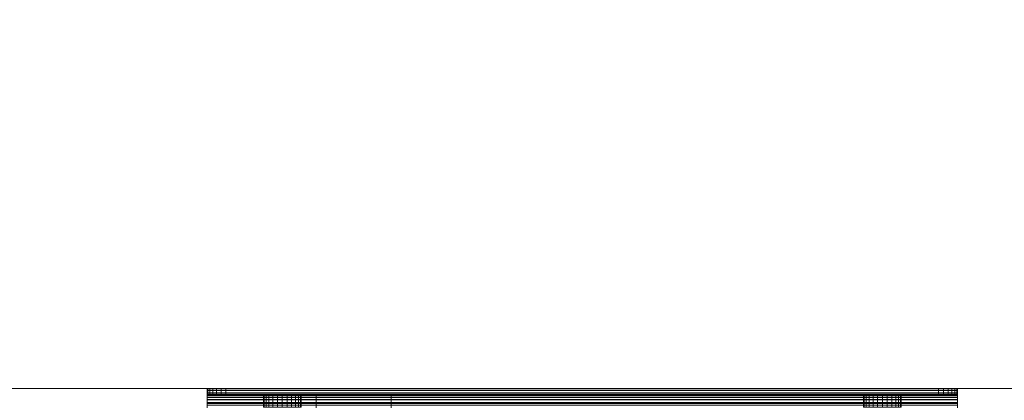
# Model space of a CAD drawing. Header units: millimetres. Extents: x -15489 to 15034, y -13406 to 13375.
# Tile 6 of 10: x -938 to -675, y -2393 to -2292. Entities that reach past the tile are written whole.
import ezdxf

# ---------------------------------------------------------------- set-up
doc = ezdxf.new("R2010")
doc.units = ezdxf.units.MM
doc.layers.add('A-WALL', color=113, linetype='Continuous', lineweight=9)
doc.layers.add('P-SANR-FIXT', color=6, linetype='Continuous', lineweight=9)

# ---------------------------------------------------------------- blocks, each defined once
blk = doc.blocks.new('FFAS0498-908440BF0_REVIT - Concept Square SingleTissueHolder w_S_MB-326106-_3D_')
at = {"layer": 'P-SANR-FIXT'}
mesh = blk.add_polyface(dxfattribs=at)
corners = [(25, 104, 800), (25, 214, 800), (25, 214.78, 799.9), (25, 215.5, 799.6), (25, 216.12, 799.12), (25, 216.6, 798.5), (25, 216.9, 797.78), (25, 217, 797), (25, 217, 795), (25, 215.3, 795), (25, 215.3, 796.79), (25, 215.25, 797.18), (25, 215.1, 797.55), (25, 214.86, 797.86), (25, 214.55, 798.1), (25, 214.18, 798.25), (25, 213.79, 798.3), (25, 104.5, 798.3), (25, 103.72, 798.2), (25, 103, 797.9), (25, 102.38, 797.42), (25, 101.9, 796.8), (25, 101.6, 796.08), (25, 101.5, 795.3), (25, 101.5, 725), (25, 100, 725), (25, 100, 796), (25, 100.14, 797.04), (25, 100.54, 798), (25, 101.17, 798.83), (25, 102, 799.46), (25, 102.96, 799.86)]
mesh.append_faces([[corners[k] for k in face] for face in [(10, 7, 8, 9)]], dxfattribs={"vtx0": -1})
mesh.append_faces([[corners[k] for k in face] for face in [(23, 26, 22)]], dxfattribs={"vtx0": -1, "vtx1": -1})
mesh.append_faces([[corners[k] for k in face] for face in [(14, 2, 3, 13), (15, 1, 2, 14), (29, 19, 20, 28), (7, 10, 11), (21, 27, 28, 20), (22, 26, 27, 21)]], dxfattribs={"vtx0": -1, "vtx2": -1})
mesh.append_faces([[corners[k] for k in face] for face in [(1, 15, 16, 17)]], dxfattribs={"vtx0": -1, "vtx3": -1})
mesh.append_faces([[corners[k] for k in face] for face in [(4, 5, 13, 3), (30, 31, 19, 29)]], dxfattribs={"vtx1": -1, "vtx2": -1})
mesh.append_faces([[corners[k] for k in face] for face in [(31, 0, 18, 19), (17, 18, 0, 1), (11, 12, 6, 7), (12, 13, 5, 6)]], dxfattribs={"vtx1": -1, "vtx3": -1})
mesh.append_faces([[corners[k] for k in face] for face in [(23, 24, 25, 26)]], dxfattribs={"vtx3": -1})
mesh = blk.add_polyface(dxfattribs=at)
corners = [(225, 104, 800), (225, 102.96, 799.86), (225, 102, 799.46), (225, 101.17, 798.83), (225, 100.54, 798), (225, 100.14, 797.04), (225, 100, 796), (225, 100, 725), (225, 101.5, 725), (225, 101.5, 795.3), (225, 101.6, 796.08), (225, 101.9, 796.8), (225, 102.38, 797.42), (225, 103, 797.9), (225, 103.72, 798.2), (225, 104.5, 798.3), (225, 213.79, 798.3), (225, 214.18, 798.25), (225, 214.55, 798.1), (225, 214.86, 797.86), (225, 215.1, 797.55), (225, 215.25, 797.18), (225, 215.3, 796.79), (225, 215.3, 795), (225, 217, 795), (225, 217, 797), (225, 216.9, 797.78), (225, 216.6, 798.5), (225, 216.12, 799.12), (225, 215.5, 799.6), (225, 214.78, 799.9), (225, 214, 800)]
mesh.append_faces([[corners[k] for k in face] for face in [(19, 29, 18)]], dxfattribs={"vtx0": -1, "vtx1": -1})
mesh.append_faces([[corners[k] for k in face] for face in [(25, 21, 22), (26, 20, 21, 25), (27, 19, 20, 26), (6, 9, 10, 5), (11, 4, 5, 10), (4, 11, 12, 3), (30, 17, 18, 29), (31, 16, 17, 30), (3, 12, 13, 2)]], dxfattribs={"vtx0": -1, "vtx2": -1})
mesh.append_faces([[corners[k] for k in face] for face in [(19, 27, 28, 29)]], dxfattribs={"vtx0": -1, "vtx3": -1})
mesh.append_faces([[corners[k] for k in face] for face in [(24, 25, 22, 23)]], dxfattribs={"vtx1": -1})
mesh.append_faces([[corners[k] for k in face] for face in [(15, 16, 31, 0), (13, 14, 1, 2), (14, 15, 0, 1)]], dxfattribs={"vtx1": -1, "vtx3": -1})
mesh.append_faces([[corners[k] for k in face] for face in [(7, 8, 9, 6)]], dxfattribs={"vtx2": -1})
mesh = blk.add_polyface(dxfattribs=at)
corners = [(176, 176, 747.3), (176, 176, 727.3), (176, 101.5, 727.3), (176, 101.5, 747.3), (176, 156.5, 737.3), (176, 156.77, 735.23), (176, 157.57, 733.3), (176, 158.84, 731.64), (176, 160.5, 730.37), (176, 162.43, 729.57), (176, 164.5, 729.3), (176, 166.57, 729.57), (176, 168.5, 730.37), (176, 170.16, 731.64), (176, 171.43, 733.3), (176, 172.23, 735.23), (176, 172.5, 737.3), (176, 172.23, 739.37), (176, 171.43, 741.3), (176, 170.16, 742.96), (176, 168.5, 744.23), (176, 166.57, 745.03), (176, 164.5, 745.3), (176, 162.43, 745.03), (176, 160.5, 744.23), (176, 158.84, 742.96), (176, 157.57, 741.3), (176, 156.77, 739.37)]
mesh.append_faces([[corners[k] for k in face] for face in [(26, 3, 25), (18, 0, 17), (13, 1, 12)]], dxfattribs={"vtx0": -1, "vtx1": -1})
mesh.append_faces([[corners[k] for k in face] for face in [(3, 26, 27), (3, 27, 4), (0, 22, 23, 3), (2, 5, 6), (0, 18, 19), (1, 13, 14)]], dxfattribs={"vtx0": -1, "vtx2": -1})
mesh.append_faces([[corners[k] for k in face] for face in [(24, 25, 3), (23, 24, 3), (6, 7, 2), (8, 9, 2), (7, 8, 2), (20, 21, 0), (19, 20, 0), (21, 22, 0), (11, 12, 1), (10, 11, 1), (14, 15, 1), (15, 16, 1)]], dxfattribs={"vtx1": -1, "vtx2": -1})
mesh.append_faces([[corners[k] for k in face] for face in [(4, 5, 2, 3), (1, 2, 9, 10), (16, 17, 0, 1)]], dxfattribs={"vtx1": -1, "vtx3": -1})
mesh = blk.add_polyface(dxfattribs=at)
corners = [(196, 176, 727.3), (196, 101.5, 727.3), (176, 101.5, 727.3), (176, 176, 727.3)]
mesh.append_faces([[corners[k] for k in face] for face in [(0, 1, 2, 3)]])
mesh = blk.add_polyface(dxfattribs=at)
corners = [(176, 176, 747.3), (176, 101.5, 747.3), (196, 101.5, 747.3), (196, 176, 747.3)]
mesh.append_faces([[corners[k] for k in face] for face in [(0, 1, 2, 3)]])
mesh = blk.add_polyface(dxfattribs=at)
corners = [(196, 176, 747.3), (196, 101.5, 747.3), (196, 101.5, 727.3), (196, 176, 727.3)]
mesh.append_faces([[corners[k] for k in face] for face in [(0, 1, 2, 3)]])
mesh = blk.add_polyface(dxfattribs=at)
corners = [(40, 105, 779), (40.17, 105, 777.71), (40.67, 105, 776.5), (41.46, 105, 775.46), (42.5, 105, 774.67), (43.71, 105, 774.17), (45, 105, 774), (46.29, 105, 774.17), (47.5, 105, 774.67), (48.54, 105, 775.46), (49.33, 105, 776.5), (49.83, 105, 777.71), (50, 105, 779), (50, 101.5, 779), (49.83, 101.5, 777.71), (49.33, 101.5, 776.5), (48.54, 101.5, 775.46), (47.5, 101.5, 774.67), (46.29, 101.5, 774.17), (45, 101.5, 774), (43.71, 101.5, 774.17), (42.5, 101.5, 774.67), (41.46, 101.5, 775.46), (40.67, 101.5, 776.5), (40.17, 101.5, 777.71), (40, 101.5, 779)]
mesh.append_faces([[corners[k] for k in face] for face in [(14, 11, 12, 13)]], dxfattribs={"vtx0": -1})
mesh.append_faces([[corners[k] for k in face] for face in [(24, 1, 2, 23), (22, 3, 4, 21), (23, 2, 3, 22), (21, 4, 5, 20), (6, 19, 20, 5), (18, 7, 8, 17), (17, 8, 9, 16), (15, 10, 11, 14), (16, 9, 10, 15), (7, 18, 19, 6)]], dxfattribs={"vtx0": -1, "vtx2": -1})
mesh.append_faces([[corners[k] for k in face] for face in [(25, 0, 1, 24)]], dxfattribs={"vtx2": -1})
mesh = blk.add_polyface(dxfattribs=at)
corners = [(50, 105, 779), (49.83, 105, 780.29), (49.33, 105, 781.5), (48.54, 105, 782.54), (47.5, 105, 783.33), (46.29, 105, 783.83), (45, 105, 784), (43.71, 105, 783.83), (42.5, 105, 783.33), (41.46, 105, 782.54), (40.67, 105, 781.5), (40.17, 105, 780.29), (40, 105, 779), (40, 101.5, 779), (40.17, 101.5, 780.29), (40.67, 101.5, 781.5), (41.46, 101.5, 782.54), (42.5, 101.5, 783.33), (43.71, 101.5, 783.83), (45, 101.5, 784), (46.29, 101.5, 783.83), (47.5, 101.5, 783.33), (48.54, 101.5, 782.54), (49.33, 101.5, 781.5), (49.83, 101.5, 780.29), (50, 101.5, 779)]
mesh.append_faces([[corners[k] for k in face] for face in [(14, 11, 12, 13)]], dxfattribs={"vtx0": -1})
mesh.append_faces([[corners[k] for k in face] for face in [(24, 1, 2, 23), (22, 3, 4, 21), (23, 2, 3, 22), (21, 4, 5, 20), (6, 19, 20, 5), (18, 7, 8, 17), (17, 8, 9, 16), (15, 10, 11, 14), (16, 9, 10, 15), (7, 18, 19, 6)]], dxfattribs={"vtx0": -1, "vtx2": -1})
mesh.append_faces([[corners[k] for k in face] for face in [(25, 0, 1, 24)]], dxfattribs={"vtx2": -1})
mesh = blk.add_polyface(dxfattribs=at)
corners = [(200, 105, 779), (200.17, 105, 777.71), (200.67, 105, 776.5), (201.46, 105, 775.46), (202.5, 105, 774.67), (203.71, 105, 774.17), (205, 105, 774), (206.29, 105, 774.17), (207.5, 105, 774.67), (208.54, 105, 775.46), (209.33, 105, 776.5), (209.83, 105, 777.71), (210, 105, 779), (210, 101.5, 779), (209.83, 101.5, 777.71), (209.33, 101.5, 776.5), (208.54, 101.5, 775.46), (207.5, 101.5, 774.67), (206.29, 101.5, 774.17), (205, 101.5, 774), (203.71, 101.5, 774.17), (202.5, 101.5, 774.67), (201.46, 101.5, 775.46), (200.67, 101.5, 776.5), (200.17, 101.5, 777.71), (200, 101.5, 779)]
mesh.append_faces([[corners[k] for k in face] for face in [(0, 1, 24, 25), (13, 14, 11, 12)]], dxfattribs={"vtx1": -1})
mesh.append_faces([[corners[k] for k in face] for face in [(1, 2, 23, 24), (3, 4, 21, 22), (2, 3, 22, 23), (4, 5, 20, 21), (19, 20, 5, 6), (6, 7, 18, 19), (7, 8, 17, 18), (9, 10, 15, 16), (8, 9, 16, 17), (10, 11, 14, 15)]], dxfattribs={"vtx1": -1, "vtx3": -1})
mesh = blk.add_polyface(dxfattribs=at)
corners = [(210, 105, 779), (209.83, 105, 780.29), (209.33, 105, 781.5), (208.54, 105, 782.54), (207.5, 105, 783.33), (206.29, 105, 783.83), (205, 105, 784), (203.71, 105, 783.83), (202.5, 105, 783.33), (201.46, 105, 782.54), (200.67, 105, 781.5), (200.17, 105, 780.29), (200, 105, 779), (200, 101.5, 779), (200.17, 101.5, 780.29), (200.67, 101.5, 781.5), (201.46, 101.5, 782.54), (202.5, 101.5, 783.33), (203.71, 101.5, 783.83), (205, 101.5, 784), (206.29, 101.5, 783.83), (207.5, 101.5, 783.33), (208.54, 101.5, 782.54), (209.33, 101.5, 781.5), (209.83, 101.5, 780.29), (210, 101.5, 779)]
mesh.append_faces([[corners[k] for k in face] for face in [(0, 1, 24, 25), (13, 14, 11, 12)]], dxfattribs={"vtx1": -1})
mesh.append_faces([[corners[k] for k in face] for face in [(1, 2, 23, 24), (3, 4, 21, 22), (2, 3, 22, 23), (4, 5, 20, 21), (19, 20, 5, 6), (6, 7, 18, 19), (7, 8, 17, 18), (9, 10, 15, 16), (8, 9, 16, 17), (10, 11, 14, 15)]], dxfattribs={"vtx1": -1, "vtx3": -1})
mesh = blk.add_polyface(dxfattribs=at)
corners = [(225, 104.5, 798.3), (225, 103.72, 798.2), (225, 103, 797.9), (225, 102.38, 797.42), (225, 101.9, 796.8), (225, 101.6, 796.08), (225, 101.5, 795.3), (25, 101.5, 795.3), (25, 101.6, 796.08), (25, 101.9, 796.8), (25, 102.38, 797.42), (25, 103, 797.9), (25, 103.72, 798.2), (25, 104.5, 798.3)]
mesh.append_faces([[corners[k] for k in face] for face in [(8, 5, 6, 7)]], dxfattribs={"vtx0": -1})
mesh.append_faces([[corners[k] for k in face] for face in [(9, 4, 5, 8), (4, 9, 10, 3), (12, 1, 2, 11), (3, 10, 11, 2)]], dxfattribs={"vtx0": -1, "vtx2": -1})
mesh.append_faces([[corners[k] for k in face] for face in [(13, 0, 1, 12)]], dxfattribs={"vtx2": -1})
mesh = blk.add_polyface(dxfattribs=at)
corners = [(225, 100, 796), (225, 100.14, 797.04), (225, 100.54, 798), (225, 101.17, 798.83), (225, 102, 799.46), (225, 102.96, 799.86), (225, 104, 800), (25, 104, 800), (25, 102.96, 799.86), (25, 102, 799.46), (25, 101.17, 798.83), (25, 100.54, 798), (25, 100.14, 797.04), (25, 100, 796)]
mesh.append_faces([[corners[k] for k in face] for face in [(1, 12, 13, 0)]], dxfattribs={"vtx0": -1})
mesh.append_faces([[corners[k] for k in face] for face in [(5, 8, 9, 4), (4, 9, 10, 3), (2, 11, 12, 1), (11, 2, 3, 10)]], dxfattribs={"vtx0": -1, "vtx2": -1})
mesh.append_faces([[corners[k] for k in face] for face in [(6, 7, 8, 5)]], dxfattribs={"vtx2": -1})
mesh = blk.add_polyface(dxfattribs=at)
corners = [(225, 101.5, 795.3), (225, 101.5, 725), (224.83, 101.5, 723.71), (224.33, 101.5, 722.5), (223.54, 101.5, 721.46), (222.5, 101.5, 720.67), (221.29, 101.5, 720.17), (220, 101.5, 720), (30, 101.5, 720), (28.71, 101.5, 720.17), (27.5, 101.5, 720.67), (26.46, 101.5, 721.46), (25.67, 101.5, 722.5), (25.17, 101.5, 723.71), (25, 101.5, 725), (25, 101.5, 795.3), (176, 101.5, 747.3), (176, 101.5, 727.3), (196, 101.5, 727.3), (196, 101.5, 747.3), (200, 101.5, 779), (200.17, 101.5, 777.71), (200.67, 101.5, 776.5), (201.46, 101.5, 775.46), (202.5, 101.5, 774.67), (203.71, 101.5, 774.17), (205, 101.5, 774), (206.29, 101.5, 774.17), (207.5, 101.5, 774.67), (208.54, 101.5, 775.46), (209.33, 101.5, 776.5), (209.83, 101.5, 777.71), (210, 101.5, 779), (209.83, 101.5, 780.29), (209.33, 101.5, 781.5), (208.54, 101.5, 782.54), (207.5, 101.5, 783.33), (206.29, 101.5, 783.83), (205, 101.5, 784), (203.71, 101.5, 783.83), (202.5, 101.5, 783.33), (201.46, 101.5, 782.54), (200.67, 101.5, 781.5), (200.17, 101.5, 780.29), (40, 101.5, 779), (40.17, 101.5, 777.71), (40.67, 101.5, 776.5), (41.46, 101.5, 775.46), (42.5, 101.5, 774.67), (43.71, 101.5, 774.17), (45, 101.5, 774), (46.29, 101.5, 774.17), (47.5, 101.5, 774.67), (48.54, 101.5, 775.46), (49.33, 101.5, 776.5), (49.83, 101.5, 777.71), (50, 101.5, 779), (49.83, 101.5, 780.29), (49.33, 101.5, 781.5), (48.54, 101.5, 782.54), (47.5, 101.5, 783.33), (46.29, 101.5, 783.83), (45, 101.5, 784), (43.71, 101.5, 783.83), (42.5, 101.5, 783.33), (41.46, 101.5, 782.54), (40.67, 101.5, 781.5), (40.17, 101.5, 780.29)]
mesh.append_faces([[corners[k] for k in face] for face in [(25, 19, 24), (22, 16, 21), (19, 1, 18), (32, 0, 31), (34, 0, 33), (45, 15, 44), (65, 15, 64), (63, 15, 62)]], dxfattribs={"vtx0": -1, "vtx1": -1})
mesh.append_faces([[corners[k] for k in face] for face in [(1, 29, 30), (19, 26, 27), (16, 22, 23), (0, 34, 35), (0, 36, 37), (58, 42, 43, 57), (16, 20, 21), (59, 41, 42, 58), (54, 16, 17, 53), (8, 50, 51), (16, 54, 55), (15, 66, 67)]], dxfattribs={"vtx0": -1, "vtx2": -1})
mesh.append_faces([[corners[k] for k in face] for face in [(1, 6, 7, 18), (0, 39, 40, 60), (14, 49, 50, 8), (8, 52, 53, 17), (16, 56, 57, 43)]], dxfattribs={"vtx0": -1, "vtx2": -1, "vtx3": -1})
mesh.append_faces([[corners[k] for k in face] for face in [(1, 4, 5, 6), (14, 8, 9, 10), (14, 10, 11, 12)]], dxfattribs={"vtx0": -1, "vtx3": -1})
mesh.append_faces([[corners[k] for k in face] for face in [(25, 26, 19), (27, 28, 19), (32, 33, 0), (35, 36, 0), (43, 20, 16), (37, 38, 0), (38, 39, 0), (51, 52, 8), (47, 48, 14), (48, 49, 14), (55, 56, 16), (61, 62, 15), (45, 46, 15), (67, 44, 15), (63, 64, 15), (65, 66, 15)]], dxfattribs={"vtx1": -1, "vtx2": -1})
mesh.append_faces([[corners[k] for k in face] for face in [(28, 29, 1, 19)]], dxfattribs={"vtx1": -1, "vtx2": -1, "vtx3": -1})
mesh.append_faces([[corners[k] for k in face] for face in [(23, 24, 19, 16), (17, 18, 7, 8), (30, 31, 0, 1), (40, 41, 59, 60), (46, 47, 14, 15), (60, 61, 15, 0)]], dxfattribs={"vtx1": -1, "vtx3": -1})
mesh.append_faces([[corners[k] for k in face] for face in [(12, 13, 14)]], dxfattribs={"vtx2": -1})
mesh.append_faces([[corners[k] for k in face] for face in [(1, 2, 3, 4)]], dxfattribs={"vtx3": -1})
mesh = blk.add_polyface(dxfattribs=at)
corners = [(30, 100, 720), (28.71, 100, 720.17), (27.5, 100, 720.67), (26.46, 100, 721.46), (25.67, 100, 722.5), (25.17, 100, 723.71), (25, 100, 725), (25, 101.5, 725), (25.17, 101.5, 723.71), (25.67, 101.5, 722.5), (26.46, 101.5, 721.46), (27.5, 101.5, 720.67), (28.71, 101.5, 720.17), (30, 101.5, 720)]
mesh.append_faces([[corners[k] for k in face] for face in [(7, 8, 5, 6), (0, 1, 12, 13)]], dxfattribs={"vtx1": -1})
mesh.append_faces([[corners[k] for k in face] for face in [(8, 9, 4, 5), (3, 4, 9, 10), (10, 11, 2, 3), (11, 12, 1, 2)]], dxfattribs={"vtx1": -1, "vtx3": -1})
mesh = blk.add_polyface(dxfattribs=at)
corners = [(225, 100, 725), (225, 100, 796), (25, 100, 796), (25, 100, 725), (25.17, 100, 723.71), (25.67, 100, 722.5), (26.46, 100, 721.46), (27.5, 100, 720.67), (28.71, 100, 720.17), (30, 100, 720), (220, 100, 720), (221.29, 100, 720.17), (222.5, 100, 720.67), (223.54, 100, 721.46), (224.33, 100, 722.5), (224.83, 100, 723.71)]
mesh.append_faces([[corners[k] for k in face] for face in [(0, 13, 14, 15)]], dxfattribs={"vtx0": -1})
mesh.append_faces([[corners[k] for k in face] for face in [(1, 9, 10)]], dxfattribs={"vtx0": -1, "vtx2": -1})
mesh.append_faces([[corners[k] for k in face] for face in [(12, 13, 0, 11), (2, 3, 9, 1)]], dxfattribs={"vtx1": -1, "vtx2": -1})
mesh.append_faces([[corners[k] for k in face] for face in [(0, 1, 10, 11)]], dxfattribs={"vtx1": -1, "vtx3": -1})
mesh.append_faces([[corners[k] for k in face] for face in [(5, 6, 7)]], dxfattribs={"vtx2": -1})
mesh.append_faces([[corners[k] for k in face] for face in [(3, 4, 5, 9), (7, 8, 9, 5)]], dxfattribs={"vtx2": -1, "vtx3": -1})
mesh = blk.add_polyface(dxfattribs=at)
corners = [(30, 100, 720), (30, 101.5, 720), (220, 101.5, 720), (220, 100, 720)]
mesh.append_faces([[corners[k] for k in face] for face in [(0, 1, 2, 3)]])
mesh = blk.add_polyface(dxfattribs=at)
corners = [(225, 100, 725), (224.83, 100, 723.71), (224.33, 100, 722.5), (223.54, 100, 721.46), (222.5, 100, 720.67), (221.29, 100, 720.17), (220, 100, 720), (220, 101.5, 720), (221.29, 101.5, 720.17), (222.5, 101.5, 720.67), (223.54, 101.5, 721.46), (224.33, 101.5, 722.5), (224.83, 101.5, 723.71), (225, 101.5, 725)]
mesh.append_faces([[corners[k] for k in face] for face in [(7, 8, 5, 6)]], dxfattribs={"vtx1": -1})
mesh.append_faces([[corners[k] for k in face] for face in [(8, 9, 4, 5), (3, 4, 9, 10), (10, 11, 2, 3), (11, 12, 1, 2)]], dxfattribs={"vtx1": -1, "vtx3": -1})
mesh.append_faces([[corners[k] for k in face] for face in [(13, 0, 1, 12)]], dxfattribs={"vtx2": -1})

msp = doc.modelspace()

# ---------------------------------------------------------------- block references
at = {"layer": 'P-SANR-FIXT', "rotation": 180}
msp.add_blockref('FFAS0498-908440BF0_REVIT - Concept Square SingleTissueHolder w_S_MB-326106-_3D_', (-662.87, -2290.12, -574.48), dxfattribs=at)

# ---------------------------------------------------------------- meshes
at = {"layer": 'A-WALL'}
mesh = msp.add_polyface(dxfattribs=at)
corners = [(-4087.87, -2390.12), (-4087.87, -2190.12), (4312.13, -2190.12), (4312.13, -2390.12)]
mesh.append_faces([[corners[k] for k in face] for face in [(0, 1, 2, 3)]])
mesh = msp.add_polyface(dxfattribs=at)
corners = [(4312.13, -2390.12, 8000), (4312.13, -2190.12, 8000), (-4087.87, -2190.12, 8000), (-4087.87, -2390.12, 8000)]
mesh.append_faces([[corners[k] for k in face] for face in [(0, 1, 2, 3)]])
mesh = msp.add_polyface(dxfattribs=at)
corners = [(4312.13, -2390.12), (4312.13, -2390.12, 8000), (-4087.87, -2390.12, 8000), (-4087.87, -2390.12)]
mesh.append_faces([[corners[k] for k in face] for face in [(0, 1, 2, 3)]])

doc.saveas('drawing.dxf')
